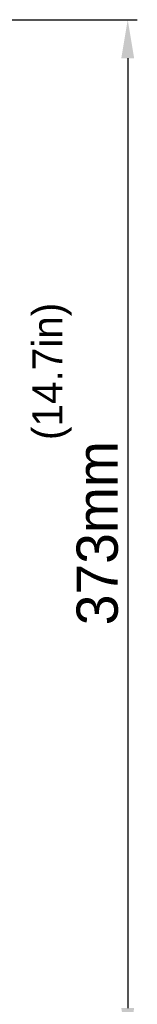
# Model space of a CAD drawing. Header units: millimetres. Extents: x 29170 to 33192, y 579 to 3108.
# Tile 50 of 256: x 30193 to 30236, y 1208 to 1566. Entities that reach past the tile are written whole.
import ezdxf

# ---------------------------------------------------------------- set-up
doc = ezdxf.new("R2010")
doc.units = ezdxf.units.MM
doc.layers.add('细实线', color=7, linetype='Continuous', lineweight=13)
doc.dimstyles.new('ISO-25', dxfattribs={"dimtxt": 15, "dimasz": 14, "dimexe": 3.5, "dimexo": 0, "dimgap": 3.5, "dimtad": 1, "dimtxsty": 'Standard', "dimcen": 2.5, "dimadec": 0, "dimazin": 0, "dimtfac": 1, "dimtmove": 0, "dimatfit": 3, "dimfxl": 1, "dimarcsym": 0})

# ---------------------------------------------------------------- blocks, each defined once
blk = doc.blocks.new('*D49')
at = {"layer": 'Defpoints', "color": 0, "transparency": 16777216}
for p in [(30077.71, 1565.81), (30025.21, 1192.81), (30232.63, 1192.81)]:
    blk.add_point(p, dxfattribs=at)
at = {"layer": '细实线', "color": 0, "lineweight": -2, "transparency": 16777216}
for p, q in [((30077.71, 1565.81), (30236.13, 1565.81)), ((30232.63, 1551.81), (30232.63, 1206.81)), ((30025.21, 1192.81), (30236.13, 1192.81))]:
    blk.add_line(p, q, dxfattribs=at)
at = {"layer": '细实线', "color": 0, "transparency": 16777216}
for points in [[(30230.3, 1551.81), (30234.97, 1551.81), (30232.63, 1565.81)], [(30230.3, 1206.81), (30234.97, 1206.81), (30232.63, 1192.81)]]:
    blk.add_solid(points, dxfattribs=at)
at = {"layer": '细实线', "color": 0, "transparency": 16777216, "insert": (30221.63, 1379.31), "char_height": 15, "attachment_point": 5, "rotation": 90}
blk.add_mtext('373mm', dxfattribs=at)

msp = doc.modelspace()

# ---------------------------------------------------------------- texts
at = {"layer": '细实线', "insert": (30197.913, 1413.134), "char_height": 11, "width": 47.9749, "attachment_point": 1, "rotation": 90}
msp.add_mtext('(14.7in)', dxfattribs=at)

# ---------------------------------------------------------------- dimensions: what is measured, and where the dimension line sits
at = {"layer": '细实线'}
dim = msp.add_linear_dim(base=(30232.632, 1192.813), p1=(30077.714, 1565.813), p2=(30025.214, 1192.813), angle=90, text='<>mm', dimstyle='ISO-25', dxfattribs=at)
dim.commit()
dim.dimension.update_dxf_attribs({"geometry": '*D49', "text_midpoint": (30221.632, 1379.313)})

doc.saveas('drawing.dxf')
